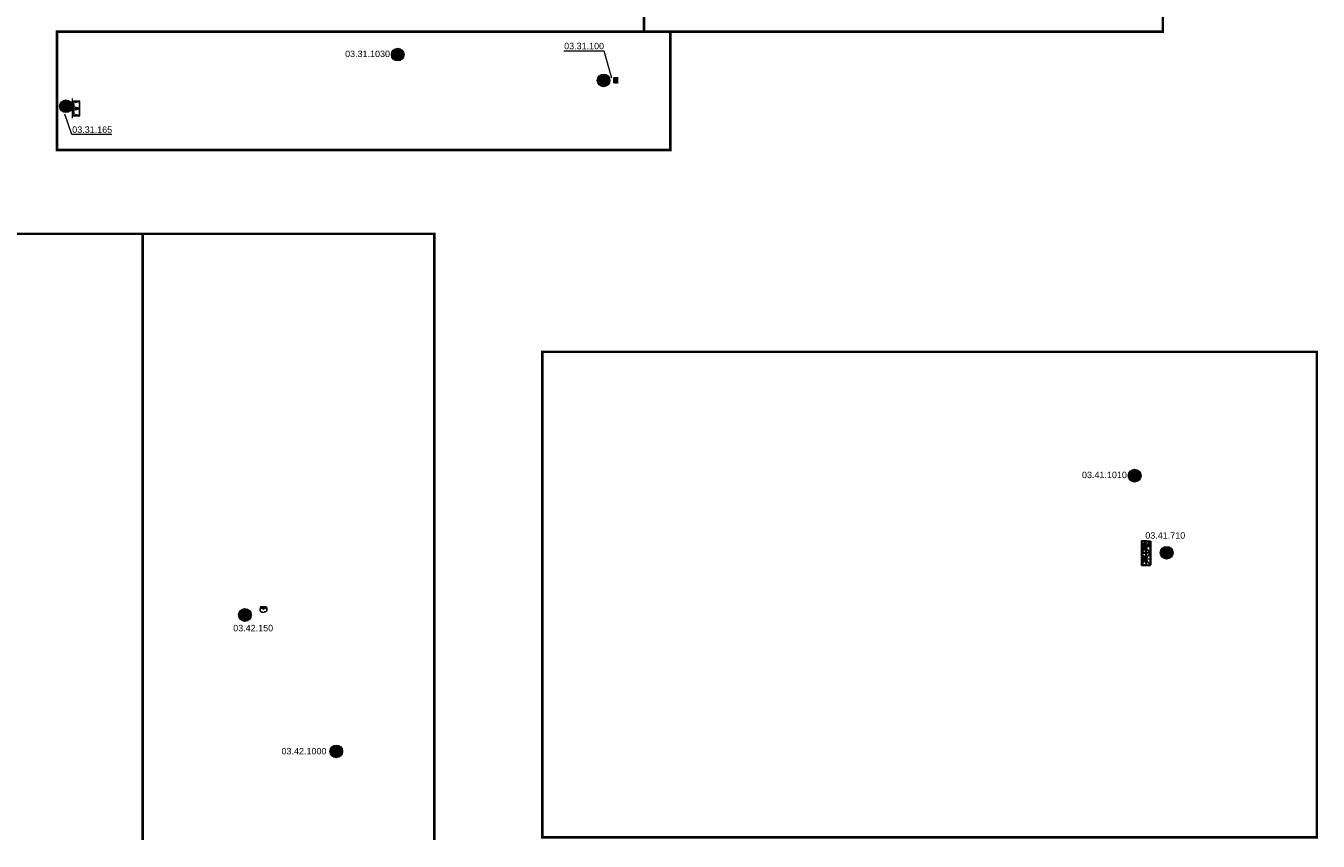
# Model space of a CAD drawing. Header units: metres. Extents: x -9 to 370, y 3 to 191.
# Tile 4 of 7: x 97 to 197, y 7 to 71. Entities that reach past the tile are written whole.
import ezdxf

# ---------------------------------------------------------------- set-up
doc = ezdxf.new("R2010")
doc.units = ezdxf.units.M
doc.header["$LTSCALE"] = 0.1
doc.linetypes.add('Strichpunkt', pattern=[25.4, 12.7, -6.35, 0, -6.35])
doc.layers.get('0').update_dxf_attribs({"lineweight": 0})
for name, color, linetype, lineweight in [('IA_Einbauten Sanitär', 7, 'Continuous', 0), ('S__Beprobung_Standard', 1, 'Continuous', 0), ('S__Einbauten Sanitär', 5, 'Continuous', 0), ('S__Grenze', 4, 'Strichpunkt', 0), ('S__Schacht', 40, 'Continuous', 0)]:
    doc.layers.add(name, color=color, linetype=linetype, lineweight=lineweight)
doc.styles.add('Style-Arial', font='arial.ttf')

# ---------------------------------------------------------------- blocks, each defined once
blk = doc.blocks.new('G-O-920-m')
at = {"linetype": 'Continuous', "lineweight": 13}
for p, q in [((920, -380), (0, 0)), ((920, 0), (0, -380))]:
    blk.add_line(p, q, dxfattribs=at)
at = {"linetype": 'Continuous', "lineweight": 13, "ltscale": 3.5}
blk.add_line((460, 0), (460, -357), dxfattribs=at)
at = {"linetype": 'Continuous', "lineweight": 30, "flags": 128}
blk.add_lwpolyline([(920, -380), (0, -380), (0, 0), (920, 0)], close=True, dxfattribs=at)
blk = doc.blocks.new('G-U-920-m')
at = {"linetype": 'Continuous', "lineweight": 13, "ltscale": 3.5}
for p, q in [((0, -680), (920, 0)), ((460, 0), (460, -660)), ((920, -680), (0, 0))]:
    blk.add_line(p, q, dxfattribs=at)
at = {"linetype": 'Continuous', "lineweight": 30, "ltscale": 3.5}
blk.add_line((0, -700), (920, -700), dxfattribs=at)
at = {"linetype": 'Continuous', "lineweight": 13, "ltscale": 3.5, "flags": 128}
blk.add_lwpolyline([(0, -680), (0, 0), (920, 0), (920, -680)], close=True, dxfattribs=at)
blk = doc.blocks.new('G-UO-920-m')
at = {"lineweight": -2}
for name in ['G-O-920-m', 'G-U-920-m']:
    blk.add_blockref(name, (0, 0), dxfattribs=at)
blk = doc.blocks.new('G-Becken-ISO 400x400 gestr')
at = {"linetype": 'Continuous', "lineweight": 13, "ltscale": 3.5, "flags": 128}
blk.add_lwpolyline([(30, -343), (30, -235, -0.4142136), (55, -210), (405, -210, -0.4142136), (430, -235), (430, -343)], format="xyb", dxfattribs=at)
at = {"linetype": 'Continuous', "lineweight": 30, "flags": 128}
blk.add_lwpolyline([(30, -380), (30, -585, 0.4142136), (55, -610), (405, -610, 0.4142136), (430, -585), (430, -380)], format="xyb", dxfattribs=at)
at = {"linetype": 'Continuous', "lineweight": 13, "ltscale": 3.5}
blk.add_circle((355, -285), 25.3, dxfattribs=at)
blk = doc.blocks.new('G-U-920')
at = {"linetype": 'Continuous', "lineweight": 13, "ltscale": 3.5}
for p, q in [((0, -680), (920, 0)), ((920, -680), (0, 0))]:
    blk.add_line(p, q, dxfattribs=at)
at = {"linetype": 'Continuous', "lineweight": 30}
blk.add_line((0, -700), (920, -700), dxfattribs=at)
at = {"linetype": 'Continuous', "lineweight": 13, "ltscale": 3.5, "flags": 128}
blk.add_lwpolyline([(0, -680), (0, 0), (920, 0), (920, -680)], close=True, dxfattribs=at)
blk = doc.blocks.new('G-UO-920-b-400')
at = {"lineweight": -2}
for name in ['G-O-920-m', 'G-U-920', 'G-Becken-ISO 400x400 gestr']:
    blk.add_blockref(name, (0, 0), dxfattribs=at)
blk = doc.blocks.new('*U32')
at = {"layer": 'IA_Einbauten Sanitär'}
for p, q in [((-0.18, 0.15), (0.25, 0.25)), ((-0.18, 0.02), (-0.18, 0.15)), ((-0.18, -0.02), (-0.18, -0.15)), ((-0.18, -0.15), (0.25, -0.25))]:
    blk.add_line(p, q, dxfattribs=at)
at = {"layer": 'IA_Einbauten Sanitär', "flags": 128}
for points in [[(-0.28, 0.27), (-0.28, -0.26, 0.414214), (-0.26, -0.28), (0.27, -0.28, 0.414214), (0.29, -0.26), (0.29, 0.27, 0.414214), (0.27, 0.29), (-0.26, 0.29, 0.414214), (-0.28, 0.27)], [(-0.26, 0.24), (-0.26, -0.24, 0.414214), (-0.24, -0.26), (0.24, -0.26, 0.414214), (0.26, -0.24), (0.26, 0.24, 0.414214), (0.24, 0.26), (-0.24, 0.26, 0.414214), (-0.26, 0.24)]]:
    blk.add_lwpolyline(points, format="xyb", close=True, dxfattribs=at)
at = {"layer": 'IA_Einbauten Sanitär'}
blk.add_circle((-0.18, 0), 0.02, dxfattribs=at)
blk = doc.blocks.new('*U31')
at = {"layer": 'IA_Einbauten Sanitär'}
for p, q in [((-0.18, 0.15), (0.25, 0.25)), ((-0.18, 0.02), (-0.18, 0.15)), ((-0.18, -0.02), (-0.18, -0.15)), ((-0.18, -0.15), (0.25, -0.25))]:
    blk.add_line(p, q, dxfattribs=at)
at = {"layer": 'IA_Einbauten Sanitär', "flags": 128}
for points in [[(-0.28, 0.27), (-0.28, -0.26, 0.414214), (-0.26, -0.28), (0.27, -0.28, 0.414214), (0.29, -0.26), (0.29, 0.27, 0.414214), (0.27, 0.29), (-0.26, 0.29, 0.414214), (-0.28, 0.27)], [(-0.26, 0.24), (-0.26, -0.24, 0.414214), (-0.24, -0.26), (0.24, -0.26, 0.414214), (0.26, -0.24), (0.26, 0.24, 0.414214), (0.24, 0.26), (-0.24, 0.26, 0.414214), (-0.26, 0.24)]]:
    blk.add_lwpolyline(points, format="xyb", close=True, dxfattribs=at)
at = {"layer": 'IA_Einbauten Sanitär'}
blk.add_circle((-0.18, 0), 0.02, dxfattribs=at)

msp = doc.modelspace()

# ---------------------------------------------------------------- hatches: boundary and pattern name
at = {"layer": 'S__Beprobung_Standard'}
h = msp.add_hatch(color=256, dxfattribs=at)
h.dxf.hatch_style = 1
edge = h.paths.add_edge_path()
edge.add_arc((141.77, 66.59), 0.496, 0, 360)
h = msp.add_hatch(color=256, dxfattribs=at)
h.dxf.hatch_style = 1
edge = h.paths.add_edge_path()
edge.add_arc((99.92, 64.58), 0.496, 0, 360)
h = msp.add_hatch(color=256, dxfattribs=at)
h.dxf.hatch_style = 1
edge = h.paths.add_edge_path()
edge.add_arc((185.6, 29.83), 0.496, 0, 360)
h = msp.add_hatch(color=256, dxfattribs=at)
h.dxf.hatch_style = 1
edge = h.paths.add_edge_path()
edge.add_arc((113.85, 24.99), 0.496, 0, 360)
at = {"layer": 'S__Schacht'}
h = msp.add_hatch(color=256, dxfattribs=at)
h.dxf.hatch_style = 1
edge = h.paths.add_edge_path()
edge.add_arc((125.75, 68.6), 0.496, 0, 360)
h = msp.add_hatch(color=256, dxfattribs=at)
h.dxf.hatch_style = 1
edge = h.paths.add_edge_path()
edge.add_arc((183.11, 35.83), 0.496, 0, 360)
h = msp.add_hatch(color=256, dxfattribs=at)
h.dxf.hatch_style = 1
edge = h.paths.add_edge_path()
edge.add_arc((120.96, 14.37), 0.496, 0, 360)

# ---------------------------------------------------------------- linework, layer by layer
at = {"layer": 'S__Beprobung_Standard'}
for points in [[(138.67, 68.89), (138.67, 68.89), (141.78, 68.89), (142.38, 66.79)], [(103.49, 62.38), (103.49, 62.38), (100.38, 62.38), (99.84, 63.96)]]:
    msp.add_lwpolyline(points, dxfattribs=at)
for centre in [(141.77, 66.59), (99.92, 64.58), (185.6, 29.83), (113.85, 24.99)]:
    msp.add_circle(centre, 0.496, dxfattribs=at)
at = {"layer": 'S__Einbauten Sanitär', "ltscale": 6, "extrusion": (0, 0, -1)}
for p, q in [((142.56, 66.43), (142.56, 66.77)), ((142.58, 66.75), (142.58, 66.77)), ((142.58, 66.47), (142.58, 66.74)), ((142.58, 66.43), (142.58, 66.46)), ((142.87, 66.39), (142.87, 66.81)), ((142.89, 66.4), (142.89, 66.8))]:
    msp.add_line(p, q, dxfattribs=at)
at = {"layer": 'S__Einbauten Sanitär'}
for p, q in [((100.43, 63.65), (100.43, 65.18)), ((100.53, 64.85), (100.97, 64.95)), ((100.53, 64.72), (100.53, 64.85)), ((100.53, 64.68), (100.53, 64.55)), ((100.53, 64.55), (100.97, 64.45)), ((100.53, 64.28), (100.97, 64.38)), ((100.53, 64.15), (100.53, 64.28)), ((100.53, 64.11), (100.53, 63.98)), ((100.53, 63.98), (100.97, 63.88))]:
    msp.add_line(p, q, dxfattribs=at)
at = {"layer": 'S__Einbauten Sanitär', "linetype": 'Continuous'}
for p, q in [((115.06, 25.64), (115.51, 25.64)), ((115.09, 25.62), (115.49, 25.62)), ((115.15, 25.52), (115.43, 25.52)), ((115.24, 25.22), (115.36, 25.22)), ((115.24, 25.2), (115.34, 25.2))]:
    msp.add_line(p, q, dxfattribs=at)
at = {"layer": 'S__Einbauten Sanitär', "ltscale": 6, "flags": 128}
for points in [[(142.87, 66.75), (142.87, 66.74), (142.57, 66.74), (142.57, 66.75)], [(142.87, 66.46), (142.87, 66.47), (142.57, 66.47), (142.57, 66.46)], [(142.67, 66.47), (142.67, 66.74), (142.66, 66.74), (142.66, 66.47)], [(142.76, 66.47), (142.76, 66.74), (142.77, 66.74), (142.77, 66.47)], [(184.35, 30.74), (183.65, 30.74), (183.65, 28.9), (184.35, 28.9)], [(184.35, 30.74), (183.65, 30.74), (183.65, 28.85), (184.35, 28.85)], [(184.03, 28.9), (184.03, 28.85), (183.65, 28.85), (183.65, 28.9)]]:
    msp.add_lwpolyline(points, close=True, dxfattribs=at)
at = {"layer": 'S__Einbauten Sanitär', "flags": 128}
for points in [[(100.43, 64.96), (100.43, 64.43, 0.414214), (100.45, 64.41), (100.98, 64.41, 0.414214), (101, 64.43), (101, 64.96, 0.414214), (100.98, 64.98), (100.45, 64.98, 0.414214), (100.43, 64.96)], [(100.43, 64.39), (100.43, 63.86, 0.414214), (100.45, 63.84), (100.98, 63.84, 0.414214), (101, 63.86), (101, 64.39, 0.414214), (100.98, 64.41), (100.45, 64.41, 0.414214), (100.43, 64.39)], [(100.45, 64.94), (100.45, 64.46, 0.414214), (100.47, 64.44), (100.95, 64.44, 0.414214), (100.97, 64.46), (100.97, 64.94, 0.414214), (100.95, 64.96), (100.47, 64.96, 0.414214), (100.45, 64.94)], [(100.45, 64.37), (100.45, 63.89, 0.414214), (100.47, 63.87), (100.95, 63.87, 0.414214), (100.97, 63.89), (100.97, 64.37, 0.414214), (100.95, 64.39), (100.47, 64.39, 0.414214), (100.45, 64.37)]]:
    msp.add_lwpolyline(points, format="xyb", close=True, dxfattribs=at)
at = {"layer": 'S__Einbauten Sanitär'}
for centre in [(100.53, 64.7), (100.53, 64.13)]:
    msp.add_circle(centre, 0.02, dxfattribs=at)
at = {"layer": 'S__Einbauten Sanitär', "linetype": 'Continuous'}
msp.add_circle((115.29, 25.43), 0.02, dxfattribs=at)
for centre, radius, start, end in [((115.17, 25.37), 0.15, 204.1513, 230.7792), ((115.17, 25.37), 0.13, 208.6124, 230.8266), ((115.23, 25.44), 0.238, 230.1515, 272.6914), ((115.23, 25.44), 0.218, 230.1223, 272.812), ((115.49, 25.6), 0.02, 20.9023, 90)]:
    msp.add_arc(centre, radius, start, end, dxfattribs=at)
at = {"layer": 'S__Einbauten Sanitär', "linetype": 'Continuous', "extrusion": (0, 0, -1)}
for centre, radius, start, end in [((-115.09, 25.6), 0.02, 20.9023, 90), ((-115.35, 25.44), 0.218, 230.1223, 272.812), ((-115.35, 25.44), 0.238, 230.1515, 272.6914), ((-115.41, 25.37), 0.13, 208.6124, 230.8266), ((-115.41, 25.37), 0.15, 204.1513, 230.7792)]:
    msp.add_arc(centre, radius, start, end, dxfattribs=at)
at = {"layer": 'S__Einbauten Sanitär', "ltscale": 6, "extrusion": (0, 0, -1)}
for centre, major_axis, start_param, end_param in [((142.59, 66.77), (0, -0.0402), 1.651488, 2.465382), ((142.59, 66.43), (0, -0.0402), 0.67621, 1.490105), ((142.73, 66.31), (0, -0.518), 2.809858, 3.424413), ((142.73, 66.89), (0, -0.518), 6.000332, 6.614959), ((142.73, 66.31), (0, -0.493), 2.821174, 3.415192), ((142.59, 66.77), (0, -0.0146), 1.700348, 2.231349), ((142.59, 66.43), (0, -0.0146), 0.910244, 1.441244), ((142.73, 66.89), (0, -0.493), 6.009551, 6.603643), ((142.88, 66.8), (0, -0.0141), 3.141593, 4.712389), ((142.88, 66.4), (0, -0.0141), 4.712389, 6.283185)]:
    msp.add_ellipse(centre, major_axis=major_axis, ratio=0.978261, start_param=start_param, end_param=end_param, dxfattribs=at)
at = {"layer": 'S__Einbauten Sanitär', "ltscale": 6}
msp.add_ellipse((142.81, 66.6), major_axis=(0, -0.0204), ratio=0.978261, dxfattribs=at)
at = {"layer": 'S__Einbauten Sanitär', "linetype": 'Continuous'}
for centre, major_axis, ratio, start_param, end_param in [((115.22, 25.4), (0, 0.218), 0.940341, 1.487173, 2.004293), ((115.62, 25.4), (0, 0.614), 0.976978, 1.160714, 1.53037), ((115.22, 25.4), (0, 0.198), 0.947843, 1.48503, 2.056683), ((115.61, 25.4), (0, 0.594), 0.969956, 1.205982, 1.531109), ((115.43, 25.4), (0, 0.12), 0.99032, 4.689353, 6.283185)]:
    msp.add_ellipse(centre, major_axis=major_axis, ratio=ratio, start_param=start_param, end_param=end_param, dxfattribs=at)
at = {"layer": 'S__Einbauten Sanitär', "linetype": 'Continuous', "extrusion": (0, 0, -1)}
for centre, major_axis, ratio, start_param, end_param in [((115.15, 25.4), (0, 0.12), 0.99032, 4.689353, 6.283185), ((114.96, 25.4), (0, 0.614), 0.976978, 1.160714, 1.53037), ((114.97, 25.4), (0, 0.594), 0.969956, 1.205982, 1.531109), ((115.36, 25.4), (0, 0.198), 0.947843, 1.48503, 2.056683), ((115.36, 25.4), (0, 0.218), 0.940341, 1.487173, 2.004293)]:
    msp.add_ellipse(centre, major_axis=major_axis, ratio=ratio, start_param=start_param, end_param=end_param, dxfattribs=at)
at = {"layer": 'S__Grenze', "const_width": 0.2}
for points in [[(137.31, 121.91), (185.3, 121.91), (185.3, 70.39), (144.92, 70.39), (144.92, 104.05), (142.71, 104.05), (142.71, 104.05)], [(105.89, 7.49), (105.89, 54.65), (67.87, 54.65)], [(128.6, 7.49), (128.6, 54.65), (105.89, 54.65)]]:
    msp.add_lwpolyline(points, dxfattribs=at)
for points in [[(99.22, 70.39), (146.97, 70.39), (146.97, 61.18), (99.22, 61.18)], [(137, 45.47), (197.29, 45.47), (197.29, 7.68), (137, 7.68)]]:
    msp.add_lwpolyline(points, close=True, dxfattribs=at)
at = {"layer": 'S__Schacht'}
for centre in [(125.75, 68.6), (183.11, 35.83), (120.96, 14.37)]:
    msp.add_circle(centre, 0.496, dxfattribs=at)

# ---------------------------------------------------------------- block references
at = {"layer": 'S__Einbauten Sanitär'}
for name, p in [('*U32', (100.71, 64.7)), ('*U31', (100.71, 64.13))]:
    msp.add_blockref(name, p, dxfattribs=at)
at = {"layer": 'S__Einbauten Sanitär', "ltscale": 6, "extrusion": (0, 0, -1), "xscale": 0.001, "yscale": 0.001, "zscale": 0.001, "rotation": 270.0000005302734}
for name, p in [('G-UO-920-b-400', (-183.65, 30.74)), ('G-UO-920-m', (-183.65, 29.82))]:
    msp.add_blockref(name, p, dxfattribs=at)

# ---------------------------------------------------------------- texts
at = {"layer": 'S__Beprobung_Standard', "char_height": 0.5, "width": 3.079, "attachment_point": 1, "style": 'Style-Arial'}
for s, insert in [('03.31.100', (138.7, 69.52)), ('03.31.165', (100.41, 63.01)), ('03.41.710', (183.94, 31.43)), ('03.42.150', (112.94, 24.22))]:
    msp.add_mtext(s, dxfattribs=dict(at, insert=insert))
at = {"layer": 'S__Schacht', "char_height": 0.5, "width": 3.4675, "attachment_point": 1, "style": 'Style-Arial'}
for s, insert in [('03.31.1030', (121.65, 68.91)), ('\\pxt3;03.41.1010', (179.01, 36.14)), ('\\pxt3;03.42.1000', (116.7, 14.64))]:
    msp.add_mtext(s, dxfattribs=dict(at, insert=insert))

doc.saveas('drawing.dxf')
